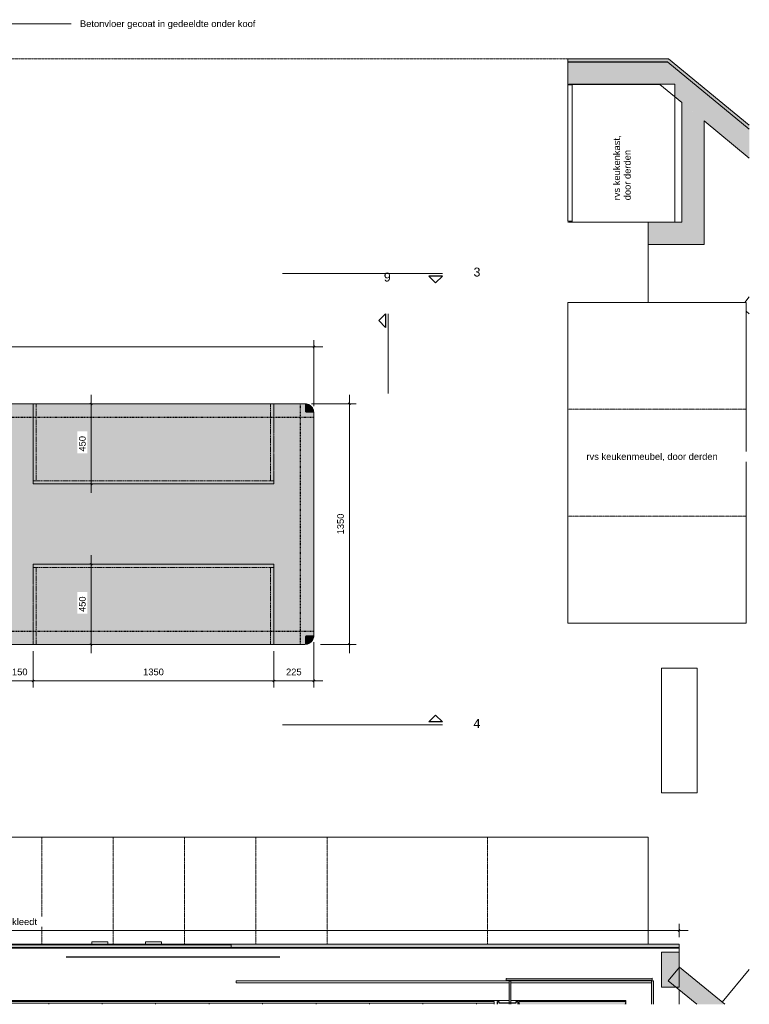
# Model space of a CAD drawing. Header units: millimetres. Extents: x 87779 to 155382, y -9103 to 37066.
# Tile 7 of 128: x 97808 to 101901, y 31046 to 36570. Entities that reach past the tile are written whole.
import ezdxf

# ---------------------------------------------------------------- set-up
doc = ezdxf.new("R2010")
doc.units = ezdxf.units.MM
for name, pattern in [('Dash Small', [6.35, 3.175, -3.175]), ('Dash xSmall', [4.7625, 2.38125, -2.38125]), ('Dash xxSmall', [3.175, 1.5875, -1.5875]), ('Overhead xxSmall', [2.579687, 1.5875, -0.992188])]:
    doc.linetypes.add(name, pattern=pattern)
for name, color, linetype, lineweight in [('0-1', 7, 'Continuous', 5), ('_Hidden Lines_', 43, 'Dash xxSmall', 5), ('A----M-', 8, 'Continuous', 5), ('A----M--25', 8, 'Continuous', 5), ('A09-C--', 8, 'Continuous', 5), ('A09-C---1', 8, 'Continuous', 13), ('A09-C---2', 8, 'Continuous', 25), ('A09-NT--1', 7, 'Continuous', 13), ('A09-NT--3', 210, 'Continuous', 13), ('A21-----1', 50, 'Continuous', 9), ('A22-----1', 9, 'Continuous', 5), ('A22-----2', 50, 'Continuous', 9), ('A22-----3', 254, 'Continuous', 5), ('A23-----1', 250, 'Continuous', 13), ('A23-slet-1', 253, 'Continuous', 9), ('A29-----1', 9, 'Continuous', 5), ('A29-----2', 250, 'Continuous', 13), ('A31-----1', 50, 'Continuous', 9), ('A31-----3', 170, 'Continuous', 25), ('A69-----1', 55, 'Continuous', 5), ('A99-----1', 1, 'Continuous', 25), ('A99-----2', 50, 'Continuous', 9), ('A99-----3', 1, 'Continuous', 9), ('A99-----4', 1, 'Continuous', 13), ('A99-----5', 1, 'Dash xSmall', 5), ('A99-----6', 1, 'Dash Small', 25), ('A99----O', 1, 'Overhead xxSmall', 18), ('Food Service Equipment-1', 10, 'Continuous', 5), ('Food Service Equipment-2', 7, 'Continuous', 18), ('Substrate 2-1', 7, 'Continuous', 18)]:
    doc.layers.add(name, color=color, linetype=linetype, lineweight=lineweight)
doc.styles.add('Arial', font='arial.ttf', dxfattribs={"height": 50})
doc.styles.add('Arial_1', font='arial.ttf', dxfattribs={"height": 37.5})
doc.dimstyles.new('TD_Diagonal_1_5_mm', dxfattribs={"dimscale": 304.8, "dimtxt": 38.259727, "dimasz": 0.032808, "dimexe": 0.123031, "dimexo": 0.123031, "dimgap": 0.065617, "dimtad": 1, "dimdec": 0, "dimzin": 0, "dimdsep": 46, "dimtxsty": 'Arial_1', "dimblk1": 'OBLIQUE', "dimblk2": 'OBLIQUE', "dimsah": 1, "dimcen": 0.09, "dimdle": 0.164042, "dimazin": 2, "dimtfac": 1, "dimtdec": 4, "dimtix": 1, "dimtmove": 0, "dimatfit": 3, "dimfxl": 1, "dimtvp": 1, "dimtfill": 1, "dimtolj": 1, "dimtzin": 0, "dimarcsym": 2})

# ---------------------------------------------------------------- blocks, each defined once
blk = doc.blocks.new('59_GM_schachten - e-schacht-14886162-Werkcafe - Plan view')
at = {"layer": 'A99-----3'}
blk.add_hatch(color=256, dxfattribs=at).paths.add_polyline_path([(101207.9, 31045.7), (101207.9, 31061.6), (100607.9, 31061.6), (100607.9, 31045.7), (101059.7, 31045.7)])
at = {"layer": 'A99-----2'}
for p, q in [((101207.9, 31061.6), (100607.9, 31061.6)), ((100607.9, 31061.6), (100607.9, 31045.7)), ((101207.9, 31045.7), (101207.9, 31061.6))]:
    blk.add_line(p, q, dxfattribs=at)
at = {"layer": 'A99-----3'}
for p, q in [((100607.9, 31061.6), (100611.1, 31045.7)), ((101204.6, 31045.7), (101207.9, 31061.6))]:
    blk.add_line(p, q, dxfattribs=at)
blk = doc.blocks.new('NLRS_32_10_DO_WB_houten kozijn enkele deur_gen_ABT - 880x2315_dichtedeur_60 minuten-14886528-Werkcafe - Plan view')
at = {"layer": 'A31-----3'}
for p, q in [((100487.9, 31061.6), (100495.9, 31061.6)), ((100487.9, 31045.7), (100487.9, 31061.6)), ((100495.9, 31061.6), (100495.9, 31053.6)), ((100495.9, 31053.6), (100593.9, 31053.6)), ((100593.9, 31061.6), (100601.9, 31061.6)), ((100593.9, 31053.6), (100593.9, 31061.6)), ((100601.9, 31061.6), (100601.9, 31045.7))]:
    blk.add_line(p, q, dxfattribs=at)
blk = doc.blocks.new('NLRS_14_14_GM_vloergootelement - lijngoot-17323985-Werkcafe - Plan view')
at = {"layer": 'A99-----2'}
for p, q in [((101408, 32931.6), (101608, 32931.6)), ((101408, 32231.6), (101408, 32931.6)), ((101608, 32931.6), (101608, 32231.6)), ((101608, 32231.6), (101408, 32231.6))]:
    blk.add_line(p, q, dxfattribs=at)
blk = doc.blocks.new('HSR-D_ABT_ARCH_Interieur_rvt-1-Werkcafe - Plan view')
at = {"layer": 'A22-----1'}
for points in [[(101441.9, 36334), (101421.2, 36351), (100882.9, 36351), (100882.9, 36334), (101441.9, 36334)], [(101901.1, 35955.6), (101901.1, 35977.6), (101448, 36351), (101421.3, 36351), (101444.8, 36331.7)], [(98994.8, 31361.8), (98994.8, 31364), (94132.9, 31364), (94132.9, 31362.2), (98956.2, 31361.8)], [(101408, 31141.6), (101490.1, 31141.6), (101446.7, 31177.4), (101507.9, 31251.7), (101507.9, 31338.1), (101407.9, 31338)]]:
    blk.add_hatch(color=256, dxfattribs=at).paths.add_polyline_path(points)
at = {"layer": 'A23-slet-1'}
h = blk.add_hatch(dxfattribs=at)
h.set_pattern_fill('FP_3', color=256, style=0, pattern_type=2)
h.set_pattern_definition([(90, (99469.9, 32861.64), (-600, 4e-14), [600, -600]), (0, (99169.9, 32861.6), (0, 1200), [300, -300]), (0, (99169.9, 33461.6), (0, 1200), [300, -300]), (90, (99169.9, 32861.64), (-600, 4e-14), [600, -600]), (90, (99169.9, 32561.64), (-600, 4e-14), [600, -600]), (0, (98869.9, 32561.6), (0, 1200), [300, -300]), (0, (98869.9, 33161.6), (0, 1200), [300, -300]), (90, (98869.9, 32561.64), (-600, 4e-14), [600, -600]), (90, (99469.9, 32261.64), (-600, 4e-14), [600, -600]), (0, (99169.9, 32261.6), (0, 1200), [300, -300]), (0, (99169.9, 32861.6), (0, 1200), [300, -300]), (90, (99169.9, 32261.64), (-600, 4e-14), [600, -600]), (90, (99169.9, 33161.64), (-600, 4e-14), [300, -900]), (0, (98869.9, 33161.6), (0, 1200), [300, -300]), (90, (98869.9, 33161.64), (-600, 4e-14), [300, -900]), (0, (99169.9, 33461.6), (0, 1200), [300, -300]), (270, (98869.9, 32561.64), (-600, -4e-14), [300, -900])])
h.paths.add_polyline_path([(94122.9, 31045.7), (100469.9, 31045.7), (100469.9, 31051.6), (94122.9, 31051.6)])
at = {"layer": 'A29-----1'}
for points in [[(100906.9, 36206.7), (100906.9, 36209), (101397.1, 36209), (101248.2, 36331.7), (100882.9, 36331.7), (100882.9, 36206.7)], [(101901.1, 35793.6), (101901.1, 35955.6), (101444.8, 36331.7), (101248.2, 36331.7), (101397.1, 36209), (101482.9, 36209), (101482.9, 36138.3), (101648, 36002.2)], [(101648, 35434), (101648, 36002.2), (101523, 36105.2), (101523, 35434)], [(101648, 35309), (101648, 35434), (101332.9, 35434), (101332.9, 35309), (101523, 35309)], [(100537.9, 31181.3), (101356.9, 31182.4), (101356.9, 31192.4), (100537.9, 31191.3)], [(100563.5, 31045.7), (100563.5, 31176.8), (100553.5, 31176.8), (100553.5, 31045.7)], [(101362.9, 31045.7), (101362.9, 31176.9), (101352.9, 31176.9), (101352.9, 31045.7)]]:
    blk.add_hatch(color=256, dxfattribs=at).paths.add_polyline_path(points)
at = {"layer": 'A21-----1'}
for p, q in [((101507.9, 31364), (101507.9, 31338.1)), ((101507.9, 31127), (101507.9, 31045.7)), ((100553.5, 31066.8), (93762.9, 31066.8)), ((101207.9, 31066.8), (100563.5, 31066.8)), ((101207.9, 31061.6), (101207.9, 31066.8))]:
    blk.add_line(p, q, dxfattribs=at)
at = {"layer": 'A22-----2'}
for p, q in [((99022.9, 31176.9), (99022.9, 31166.9)), ((99022.9, 31176.9), (100553.5, 31176.9)), ((100553.5, 31166.9), (99022.9, 31166.9)), ((100563.5, 31176.9), (101352.9, 31176.9)), ((101352.9, 31166.9), (100563.5, 31166.9)), ((93622.9, 31061.6), (100469.9, 31061.6)), ((100469.9, 31051.6), (93622.9, 31051.6)), ((100469.9, 31051.6), (100469.9, 31061.6))]:
    blk.add_line(p, q, dxfattribs=at)
at = {"layer": 'A23-----1'}
for p, q in [((101332.9, 34984), (101332.9, 35309)), ((101332.9, 35309), (101332.9, 34984)), ((94572.8, 31357.4), (101032.9, 31361.5)), ((101032.9, 31361.6), (101507.9, 31361.6)), ((101507.9, 31361.6), (101507.9, 31338.1)), ((101507.9, 31127), (101507.9, 31045.7)), ((100469.9, 31045.7), (100469.9, 31051.6))]:
    blk.add_line(p, q, dxfattribs=at)
at = {"layer": 'A29-----2'}
for p, q in [((101421.3, 36351), (100882.9, 36351)), ((101434.7, 36351), (101421.3, 36351)), ((101448, 36351), (101434.7, 36351)), ((101901.1, 35977.6), (101448, 36351)), ((100882.9, 36334), (101441.9, 36334)), ((101248.2, 36331.7), (100882.9, 36331.7)), ((101346.5, 36331.7), (101248.2, 36331.7)), ((101444.8, 36331.7), (101346.5, 36331.7)), ((101441.9, 36334), (101444.8, 36331.7)), ((101901.1, 35955.6), (101444.8, 36331.7)), ((101444.8, 36331.7), (101901.1, 35955.6)), ((100882.9, 36207.9), (100882.9, 36206.7)), ((100882.9, 36206.7), (101399.9, 36206.7)), ((101399.9, 36206.7), (101523, 36105.2)), ((101523, 36105.2), (101523, 35434)), ((101648, 36002.2), (101901.1, 35793.6)), ((101648, 35434), (101648, 36002.2)), ((101523, 35434), (101332.9, 35434)), ((101332.9, 35434), (101332.9, 35309)), ((101648, 35309), (101648, 35434)), ((101332.9, 35309), (101648, 35309)), ((98994.8, 31378.8), (94132.9, 31379.2)), ((98994.8, 31361.8), (98994.8, 31378.8)), ((94132.9, 31362.2), (98994.8, 31361.8)), ((101507.9, 31338.1), (101407.9, 31338)), ((101407.9, 31338), (101408, 31141.6)), ((101508, 31141.6), (101507.9, 31338.1)), ((101356.9, 31192.4), (100537.9, 31191.3)), ((100537.9, 31191.3), (100537.9, 31181.3)), ((100537.9, 31181.3), (101356.9, 31182.4)), ((100563.5, 31176.8), (100553.5, 31176.8)), ((100553.5, 31176.8), (100553.5, 31045.7)), ((100563.5, 31045.7), (100563.5, 31176.8)), ((101362.9, 31176.9), (101352.9, 31176.9)), ((101352.9, 31176.9), (101352.9, 31045.7)), ((101356.9, 31182.4), (101356.9, 31192.4)), ((101362.9, 31045.7), (101362.9, 31176.9)), ((101408, 31141.6), (101508, 31141.6))]:
    blk.add_line(p, q, dxfattribs=at)
at = {"layer": 'A99-----1'}
blk.add_line((98067.9, 31311.6), (99267.9, 31311.6), dxfattribs=at)
at = {"layer": 'A31-----1'}
blk.add_blockref('NLRS_32_10_DO_WB_houten kozijn enkele deur_gen_ABT - 880x2315_dichtedeur_60 minuten-14886528-Werkcafe - Plan view', (0, 0), dxfattribs=at)
at = {"layer": 'A99-----2'}
for name in ['NLRS_14_14_GM_vloergootelement - lijngoot-17323985-Werkcafe - Plan view', '59_GM_schachten - e-schacht-14886162-Werkcafe - Plan view']:
    blk.add_blockref(name, (0, 0), dxfattribs=at)
blk = doc.blocks.new('712 Werkcafe Derden - 712 Werkcafe Derden-18395349-Werkcafe - Plan view')
at = {"layer": '_Hidden Lines_'}
for p, q in [((100882.9, 36209), (101482.9, 36209)), ((100882.9, 35434), (101482.9, 35434)), ((100882.9, 34984), (101882.9, 34984)), ((100882.9, 34384), (101882.9, 34384)), ((100882.9, 33784), (101882.9, 33784)), ((100882.9, 33184), (100882.9, 33784)), ((101882.9, 33184), (101882.9, 33784)), ((100882.9, 33184), (101882.9, 33184)), ((97932.9, 31384), (97932.9, 31984)), ((98332.9, 31384), (98332.9, 31984)), ((98732.9, 31384), (98732.9, 31984)), ((99132.9, 31384), (99132.9, 31984)), ((99532.9, 31384), (99532.9, 31984)), ((100432.9, 31384), (100432.9, 31984)), ((101332.9, 31384), (101332.9, 31984))]:
    blk.add_line(p, q, dxfattribs=at)
at = {"layer": 'Food Service Equipment-1'}
for p, q in [((101882.9, 34984), (100882.9, 34984)), ((100882.9, 34984), (100882.9, 33184)), ((101882.9, 33184), (101882.9, 34984)), ((100882.9, 33184), (101882.9, 33184)), ((101332.9, 31984), (93732.9, 31984)), ((101332.9, 31384), (101332.9, 31984))]:
    blk.add_line(p, q, dxfattribs=at)
at = {"layer": 'Food Service Equipment-2'}
for p, q in [((100906.9, 36204), (100882.9, 36204)), ((100882.9, 36204), (100882.9, 35439)), ((101482.9, 36209), (100906.9, 36209)), ((100906.9, 36209), (100906.9, 35434)), ((100906.9, 35439), (100906.9, 36204)), ((101482.9, 35434), (101482.9, 36209)), ((100882.9, 35439), (100906.9, 35439)), ((100906.9, 35434), (101482.9, 35434))]:
    blk.add_line(p, q, dxfattribs=at)
blk = doc.blocks.new('Electrical wall socket - Wall socket_Double WCD-V2-Werkcafe - Plan view')
at = {"layer": 'A69-----1'}
for p, q in [((98212.9, 31396.6), (98302.9, 31396.6)), ((98212.9, 31384), (98212.9, 31396.6)), ((98302.9, 31384), (98302.9, 31396.6))]:
    blk.add_line(p, q, dxfattribs=at)
blk = doc.blocks.new('Electrical wall socket - Wall socket_Double WCD-V3-Werkcafe - Plan view')
at = {"layer": 'A69-----1'}
for p, q in [((98512.9, 31396.6), (98602.9, 31396.6)), ((98512.9, 31384), (98512.9, 31396.6)), ((98602.9, 31384), (98602.9, 31396.6))]:
    blk.add_line(p, q, dxfattribs=at)
blk = doc.blocks.new('712 Werkcafe Eiland - 712 Werkcafe Eiland-18433871-Werkcafe - Plan view')
at = {"layer": 'Food Service Equipment-1'}
for points in [[(94507.9, 34364.9), (94552.9, 34364.9), (94553, 34366.2), (94553.5, 34367.4), (94554.9, 34368.8), (94555.4, 34369.2), (94556.6, 34369.7), (94557.9, 34369.9), (94557.9, 34414.9), (94544.9, 34413.2), (94532.9, 34408.2), (94522.5, 34400.2), (94514.4, 34389.4), (94509.6, 34377.7), (94508.4, 34368.8)], [(94507.9, 33114.9), (94552.9, 33114.9), (94552.9, 34364.9), (94507.9, 34364.9), (94507.9, 33148.9)], [(95170, 33109.9), (99409.2, 33110), (99410.4, 33110.5), (99411.4, 33111.3), (99412.2, 33112.4), (99412.7, 33113.6), (99412.9, 33114.9), (99412.7, 34366.2), (99412.2, 34367.4), (99410.8, 34368.8), (99410.4, 34369.2), (99409.2, 34369.7), (99407.9, 34369.9), (94556.6, 34369.7), (94554.6, 34368.6), (94554.3, 34368.4), (94553.5, 34367.4), (94553, 34366.2), (94552.9, 34364.9), (94553, 33113.6), (94553.5, 33112.4), (94554.3, 33111.3), (94555.4, 33110.5), (94556.6, 33110), (94557.9, 33109.9), (94749.3, 33109.9)], [(97732.9, 34369.9), (99407.9, 34369.9), (99407.9, 34414.9), (94557.9, 34414.9), (94557.9, 34369.9), (96382.9, 34369.9)], [(99432.3, 34364.9), (99457.9, 34364.9), (99456.2, 34377.8), (99451.2, 34389.9), (99443.2, 34400.2), (99432.4, 34408.4), (99420.7, 34413.2), (99407.9, 34414.9), (99407.9, 34369.9), (99409.2, 34369.7), (99410.8, 34368.8), (99411.4, 34368.4), (99412.2, 34367.4), (99412.7, 34366.2), (99412.9, 34364.9), (99429.5, 34364.9)], [(99412.9, 33114.9), (99457.9, 33114.9), (99457.9, 34364.9), (99412.9, 34364.9), (99412.9, 33148.9)], [(94557.9, 33064.9), (94557.9, 33109.9), (94556.6, 33110), (94555.4, 33110.5), (94554.3, 33111.3), (94553.5, 33112.4), (94553, 33113.6), (94552.9, 33114.9), (94507.9, 33114.9), (94509.6, 33101.9), (94514.6, 33089.9), (94522.5, 33079.5), (94533.4, 33071.4), (94545, 33066.5), (94549.5, 33066)], [(99232.9, 33064.9), (99407.9, 33064.9), (99407.9, 33109.9), (94557.9, 33109.9), (94557.9, 33064.9), (98535.6, 33064.9)], [(99407.9, 33064.9), (99421.7, 33066.9), (99432.9, 33071.6), (99443.2, 33079.5), (99451.4, 33090.3), (99456.2, 33102), (99457.9, 33114.9), (99412.9, 33114.9), (99412.7, 33113.6), (99412.2, 33112.4), (99411.4, 33111.3), (99410.4, 33110.5), (99409.2, 33110), (99407.9, 33109.9), (99407.9, 33066.4)]]:
    blk.add_hatch(color=256, dxfattribs=at).paths.add_polyline_path(points)
at = {"layer": '_Hidden Lines_'}
for p, q in [((94732.9, 33964.9), (94732.9, 34414.9)), ((96082.9, 33964.9), (96082.9, 34414.9)), ((96232.9, 33964.9), (96232.9, 34414.9)), ((97732.9, 33964.9), (97732.9, 34414.9)), ((97882.9, 33964.9), (97882.9, 34414.9)), ((99232.9, 33964.9), (99232.9, 34414.9)), ((96082.9, 33964.9), (94732.9, 33964.9)), ((97732.9, 33964.9), (96232.9, 33964.9)), ((99232.9, 33964.9), (97882.9, 33964.9)), ((97732.9, 33514.9), (96232.9, 33514.9)), ((96232.9, 33514.9), (96232.9, 33064.9)), ((97732.9, 33514.9), (97732.9, 33064.9)), ((97882.9, 33514.9), (97882.9, 33064.9)), ((99232.9, 33514.9), (97882.9, 33514.9)), ((99232.9, 33514.9), (99232.9, 33064.9)), ((96082.9, 33414.9), (94732.9, 33414.9)), ((94732.9, 33414.9), (94732.9, 33064.9)), ((96082.9, 33414.9), (96082.9, 33064.9))]:
    blk.add_line(p, q, dxfattribs=at)
at = {"layer": 'Food Service Equipment-1'}
for p, q in [((94507.9, 34364.9), (94507.9, 33114.9)), ((99407.9, 34414.9), (94557.9, 34414.9)), ((99457.9, 33114.9), (99457.9, 34364.9)), ((94557.9, 33064.9), (99407.9, 33064.9))]:
    blk.add_line(p, q, dxfattribs=at)
at = {"layer": 'Food Service Equipment-1', "flags": 128}
for points in [[(94557.9, 34414.9), (94544, 34412.9), (94531.2, 34407.2), (94520.5, 34398.1), (94512.8, 34386.4), (94508.5, 34373), (94507.9, 34364.9)], [(99457.9, 34364.9), (99455.9, 34378.7), (99450.2, 34391.5), (99441.1, 34402.2), (99429.4, 34410), (99416.1, 34414.2), (99407.9, 34414.9)], [(94507.9, 33114.9), (94509.8, 33101), (94515.6, 33088.2), (94524.6, 33077.5), (94536.3, 33069.7), (94549.7, 33065.5), (94557.9, 33064.9)], [(99407.9, 33064.9), (99421.7, 33066.8), (99434.5, 33072.6), (99445.2, 33081.6), (99453, 33093.3), (99457.2, 33106.7), (99457.9, 33114.9)]]:
    blk.add_lwpolyline(points, dxfattribs=at)
blk = doc.blocks.new('DIMBLOCK15-Werkcafe - Plan view')
at = {"layer": 'A----M--25'}
for p, q in [((94507.9, 34452.4), (94507.9, 34772.3)), ((99457.9, 34402.4), (99457.9, 34772.3)), ((99507.9, 34734.8), (94457.9, 34734.8)), ((94507.9, 34734.8), (94507.9, 34452.4)), ((99457.9, 34734.8), (99457.9, 34402.4))]:
    blk.add_line(p, q, dxfattribs=at)
at = {"layer": 'A----M--25', "lineweight": 35}
for p, q in [((94507.9, 34734.8), (94502.9, 34729.8)), ((94507.9, 34734.8), (94512.9, 34739.8)), ((99457.9, 34734.8), (99452.9, 34729.8)), ((99457.9, 34734.8), (99462.9, 34739.8))]:
    blk.add_line(p, q, dxfattribs=at)
at = {"layer": 'A----M--25', "color": 0, "insert": (96925.2, 34803.5), "char_height": 37.5, "width": 138.441, "attachment_point": 1, "line_spacing_factor": 0.941778, "style": 'Arial_1', "bg_fill": 3, "box_fill_scale": 1.25, "bg_fill_color": 256, "bg_fill_true_color": 13158600, "bg_fill_transparency": 0}
blk.add_mtext('4950', dxfattribs=at)
blk = doc.blocks.new('_Oblique')
at = {"color": 0, "linetype": 'ByBlock', "lineweight": -2}
blk.add_line((-0.5, -0.5), (0.5, 0.5), dxfattribs=at)
blk = doc.blocks.new('DIMBLOCK16-Werkcafe - Plan view')
at = {"layer": 'A----M--25', "lineweight": 35}
for p, q in [((99657.5, 34414.9), (99652.5, 34419.9)), ((99657.5, 34414.9), (99662.5, 34409.9)), ((99657.5, 33064.9), (99652.5, 33069.9)), ((99657.5, 33064.9), (99662.5, 33059.9))]:
    blk.add_line(p, q, dxfattribs=at)
at = {"layer": 'A----M--25'}
for p, q in [((99657.5, 34464.9), (99657.5, 33014.9)), ((99445.4, 34414.9), (99695, 34414.9)), ((99657.5, 34414.9), (99445.4, 34414.9)), ((99495.4, 33064.9), (99695, 33064.9)), ((99657.5, 33064.9), (99495.4, 33064.9))]:
    blk.add_line(p, q, dxfattribs=at)
at = {"layer": 'A----M--25', "color": 0, "insert": (99588.9, 33682.2), "char_height": 37.5, "width": 138.441, "attachment_point": 1, "rotation": 90, "line_spacing_factor": 0.941778, "style": 'Arial_1', "bg_fill": 3, "box_fill_scale": 1.25, "bg_fill_color": 256, "bg_fill_true_color": 13158600, "bg_fill_transparency": 0}
blk.add_mtext('1350', dxfattribs=at)
blk = doc.blocks.new('DIMBLOCK17-Werkcafe - Plan view')
at = {"layer": 'A----M--25'}
for p, q in [((99457.9, 33077.4), (99457.9, 32823.2)), ((99457.9, 32860.7), (99457.9, 33077.4)), ((99232.9, 33027.4), (99232.9, 32823.2)), ((99232.9, 32860.7), (99232.9, 33027.4)), ((99507.9, 32860.7), (99232.9, 32860.7))]:
    blk.add_line(p, q, dxfattribs=at)
at = {"layer": 'A----M--25', "lineweight": 35}
for p, q in [((99232.9, 32860.7), (99227.9, 32855.7)), ((99232.9, 32860.7), (99237.9, 32865.7)), ((99457.9, 32860.7), (99452.9, 32855.7)), ((99457.9, 32860.7), (99462.9, 32865.7))]:
    blk.add_line(p, q, dxfattribs=at)
at = {"layer": 'A----M--25', "color": 0, "insert": (99302.1, 32929.4), "char_height": 37.5, "width": 103.831, "attachment_point": 1, "line_spacing_factor": 0.941778, "style": 'Arial_1', "bg_fill": 3, "box_fill_scale": 1.25, "bg_fill_color": 256, "bg_fill_true_color": 13158600, "bg_fill_transparency": 0}
blk.add_mtext('225', dxfattribs=at)
blk = doc.blocks.new('DIMBLOCK18-Werkcafe - Plan view')
at = {"layer": 'A----M--25'}
for p, q in [((97882.9, 33027.4), (97882.9, 32823.2)), ((97882.9, 32860.7), (97882.9, 33027.4)), ((99232.9, 33027.4), (99232.9, 32823.2)), ((99232.9, 32860.7), (99232.9, 33027.4)), ((99232.9, 32860.7), (97882.9, 32860.7))]:
    blk.add_line(p, q, dxfattribs=at)
at = {"layer": 'A----M--25', "lineweight": 35}
for p, q in [((97882.9, 32860.7), (97877.9, 32855.7)), ((97882.9, 32860.7), (97887.9, 32865.7)), ((99232.9, 32860.7), (99227.9, 32855.7)), ((99232.9, 32860.7), (99237.9, 32865.7))]:
    blk.add_line(p, q, dxfattribs=at)
at = {"layer": 'A----M--25', "color": 0, "insert": (98500.2, 32929.4), "char_height": 37.5, "width": 138.441, "attachment_point": 1, "line_spacing_factor": 0.941778, "style": 'Arial_1', "bg_fill": 3, "box_fill_scale": 1.25, "bg_fill_color": 256, "bg_fill_true_color": 13158600, "bg_fill_transparency": 0}
blk.add_mtext('1350', dxfattribs=at)
blk = doc.blocks.new('DIMBLOCK19-Werkcafe - Plan view')
at = {"layer": 'A----M--25'}
for p, q in [((97732.9, 33027.4), (97732.9, 32823.2)), ((97732.9, 32860.7), (97732.9, 33027.4)), ((97882.9, 33027.4), (97882.9, 32823.2)), ((97882.9, 32860.7), (97882.9, 33027.4)), ((97882.9, 32860.7), (97732.9, 32860.7))]:
    blk.add_line(p, q, dxfattribs=at)
at = {"layer": 'A----M--25', "lineweight": 35}
for p, q in [((97732.9, 32860.7), (97727.9, 32855.7)), ((97732.9, 32860.7), (97737.9, 32865.7)), ((97882.9, 32860.7), (97877.9, 32855.7)), ((97882.9, 32860.7), (97887.9, 32865.7))]:
    blk.add_line(p, q, dxfattribs=at)
at = {"layer": 'A----M--25', "color": 0, "insert": (97764.6, 32929.4), "char_height": 37.5, "width": 103.831, "attachment_point": 1, "line_spacing_factor": 0.941778, "style": 'Arial_1', "bg_fill": 3, "box_fill_scale": 1.25, "bg_fill_color": 256, "bg_fill_true_color": 13158600, "bg_fill_transparency": 0}
blk.add_mtext('150', dxfattribs=at)
blk = doc.blocks.new('DIMBLOCK30-Werkcafe - Plan view')
at = {"layer": 'A----M--25'}
for p, q in [((93732.9, 31489.5), (93732.9, 31421.6)), ((93732.9, 31459.1), (93732.9, 31489.5)), ((101507.9, 31421.5), (101507.9, 31496.6)), ((101557.9, 31459.1), (93682.9, 31459.1)), ((101507.9, 31459.1), (101507.9, 31421.5))]:
    blk.add_line(p, q, dxfattribs=at)
at = {"layer": 'A----M--25', "lineweight": 35}
for p, q in [((93732.9, 31459.1), (93727.9, 31454.1)), ((93732.9, 31459.1), (93737.9, 31464.1)), ((101507.9, 31459.1), (101502.9, 31454.1)), ((101507.9, 31459.1), (101512.9, 31464.1))]:
    blk.add_line(p, q, dxfattribs=at)
at = {"layer": 'A----M--25', "color": 0, "insert": (97337.2, 31527.7), "char_height": 37.5, "width": 679.493, "attachment_point": 1, "line_spacing_factor": 0.941778, "style": 'Arial_1', "bg_fill": 3, "box_fill_scale": 1.25, "bg_fill_color": 256, "bg_fill_true_color": 13158600, "bg_fill_transparency": 0}
blk.add_mtext('achterwand rvs bekleedt', dxfattribs=at)
blk = doc.blocks.new('DIMBLOCK48-Werkcafe - Plan view')
at = {"layer": 'A----M--25'}
for p, q in [((98209.2, 33014.9), (98209.2, 33564.9)), ((98239.6, 33514.9), (98171.7, 33514.9)), ((98209.2, 33514.9), (98239.6, 33514.9)), ((98239.6, 33064.9), (98171.7, 33064.9)), ((98209.2, 33064.9), (98239.6, 33064.9))]:
    blk.add_line(p, q, dxfattribs=at)
at = {"layer": 'A----M--25', "lineweight": 35}
for p, q in [((98209.2, 33514.9), (98204.2, 33519.9)), ((98209.2, 33514.9), (98214.2, 33509.9)), ((98209.2, 33064.9), (98204.2, 33069.9)), ((98209.2, 33064.9), (98214.2, 33059.9))]:
    blk.add_line(p, q, dxfattribs=at)
at = {"layer": 'A----M--25', "color": 0, "insert": (98140.5, 33246.6), "char_height": 37.5, "width": 103.831, "attachment_point": 1, "rotation": 90, "line_spacing_factor": 0.941778, "style": 'Arial_1', "bg_fill": 3, "box_fill_scale": 1.25, "bg_fill_color": 256, "bg_fill_true_color": 13158600, "bg_fill_transparency": 0}
blk.add_mtext('450', dxfattribs=at)
blk = doc.blocks.new('DIMBLOCK49-Werkcafe - Plan view')
at = {"layer": 'A----M--25', "lineweight": 35}
for p, q in [((98209.2, 34414.9), (98204.2, 34419.9)), ((98209.2, 34414.9), (98214.2, 34409.9)), ((98209.2, 33964.9), (98204.2, 33969.9)), ((98209.2, 33964.9), (98214.2, 33959.9))]:
    blk.add_line(p, q, dxfattribs=at)
at = {"layer": 'A----M--25'}
for p, q in [((98209.2, 34464.9), (98209.2, 33914.9)), ((98178.8, 34414.9), (98246.7, 34414.9)), ((98209.2, 34414.9), (98178.8, 34414.9)), ((98178.8, 33964.9), (98246.7, 33964.9)), ((98209.2, 33964.9), (98178.8, 33964.9))]:
    blk.add_line(p, q, dxfattribs=at)
at = {"layer": 'A----M--25', "color": 0, "insert": (98140.5, 34146.6), "char_height": 37.5, "width": 103.831, "attachment_point": 1, "rotation": 90, "line_spacing_factor": 0.941778, "style": 'Arial_1', "bg_fill": 3, "box_fill_scale": 1.25, "bg_fill_color": 256, "bg_fill_true_color": 13158600, "bg_fill_transparency": 0}
blk.add_mtext('450', dxfattribs=at)
blk = doc.blocks.new('Detail View - Detail - Detail Number-13476530-Werkcafe - Plan view')
at = {"layer": 'A09-C---2'}
for p, q in [((87999.8, 34641.9), (88037.3, 34679.4)), ((87999.8, 34641.9), (88074.8, 34641.9)), ((88074.8, 34641.9), (88037.3, 34679.4))]:
    blk.add_line(p, q, dxfattribs=at)

msp = doc.modelspace()

# ---------------------------------------------------------------- hatches: boundary and pattern name
at = {"layer": 'A22-----3'}
msp.add_hatch(color=256, dxfattribs=at).paths.add_polyline_path([(101507.9, 31364), (101507.9, 31384), (93713, 31384), (93713, 31364), (101446.7, 31364)])
at = {"layer": 'A29-----1'}
msp.add_hatch(color=256, dxfattribs=at).paths.add_polyline_path([(101763.7, 31045.7), (101510.3, 31254.6), (101446.7, 31177.4), (101606.5, 31045.7)])

# ---------------------------------------------------------------- linework, layer by layer
at = {"layer": 'A09-C---1'}
for p, q in [((99281.7, 35146.7), (100179, 35146.7)), ((99875.9, 34918.8), (99875.9, 34472)), ((99281.7, 32614.3), (100179, 32614.3))]:
    msp.add_line(p, q, dxfattribs=at)
at = {"layer": 'A09-NT--3'}
msp.add_line((97727.3, 36547.2), (98096, 36547.2), dxfattribs=at)
at = {"layer": 'A99-----4'}
for p, q in [((100882.9, 36207.9), (100882.9, 36353)), ((101821.4, 34984.5), (101822, 34984)), ((101875.7, 34984), (101901.1, 35014.9)), ((101882.9, 34933.8), (101901.1, 34918.8)), ((101510.3, 31254.6), (101507.9, 31256.6)), ((101749.5, 31057.4), (101901.1, 31241.3))]:
    msp.add_line(p, q, dxfattribs=at)
at = {"layer": 'A99-----5'}
for p, q in [((97882.9, 34414.9), (97882.9, 33982.9)), ((97900.9, 34414.9), (97882.9, 34414.9)), ((97900.9, 33982.9), (97900.9, 34414.9)), ((99232.9, 34414.9), (99214.9, 34414.9)), ((99214.9, 34414.9), (99214.9, 33982.9)), ((99232.9, 33982.9), (99232.9, 34414.9)), ((99232.9, 33982.9), (97882.9, 33982.9)), ((97882.9, 33982.9), (97882.9, 33964.9)), ((97882.9, 33982.9), (97900.9, 33982.9)), ((99214.9, 33982.9), (99232.9, 33982.9)), ((99232.9, 33964.9), (99232.9, 33982.9)), ((97882.9, 33964.9), (99232.9, 33964.9)), ((97882.9, 33514.9), (97882.9, 33496.9)), ((99232.9, 33514.9), (97882.9, 33514.9)), ((97882.9, 33496.9), (99232.9, 33496.9)), ((97900.9, 33496.9), (97882.9, 33496.9)), ((97882.9, 33496.9), (97882.9, 33064.9)), ((97900.9, 33064.9), (97900.9, 33496.9)), ((99232.9, 33496.9), (99214.9, 33496.9)), ((99214.9, 33496.9), (99214.9, 33064.9)), ((99232.9, 33496.9), (99232.9, 33514.9)), ((99232.9, 33064.9), (99232.9, 33496.9)), ((97882.9, 33064.9), (97900.9, 33064.9)), ((99214.9, 33064.9), (99232.9, 33064.9))]:
    msp.add_line(p, q, dxfattribs=at)
at = {"layer": 'A99-----6'}
for p, q in [((99382.9, 33064.9), (99382.9, 34414.9)), ((94507.9, 34339.9), (99457.9, 34339.9)), ((94507.9, 33139.9), (99457.9, 33139.9))]:
    msp.add_line(p, q, dxfattribs=at)
at = {"layer": 'A99----O'}
msp.add_line((100882.9, 36351), (89707.9, 36351), dxfattribs=at)
at = {"layer": 'Substrate 2-1'}
for p, q in [((101507.9, 31384), (93732.9, 31384)), ((101507.9, 31364), (101507.9, 31384)), ((93712.9, 31364), (101507.9, 31364)), ((101510.3, 31254.6), (101446.7, 31177.4)), ((101763.7, 31045.7), (101510.3, 31254.6)), ((101446.7, 31177.4), (101606.5, 31045.7))]:
    msp.add_line(p, q, dxfattribs=at)

# ---------------------------------------------------------------- block references
at = {"layer": '0-1'}
msp.add_blockref('HSR-D_ABT_ARCH_Interieur_rvt-1-Werkcafe - Plan view', (0, 0), dxfattribs=at)
at = {"layer": 'A09-C---2', "rotation": 180}
msp.add_blockref('Detail View - Detail - Detail Number-13476530-Werkcafe - Plan view', (188178.8, 69773.4), dxfattribs=at)
at = {"layer": 'A09-C---2', "extrusion": (0, 0, -1), "rotation": 269.9999999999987}
msp.add_blockref('Detail View - Detail - Detail Number-13476530-Werkcafe - Plan view', (-134502.6, 122918.6), dxfattribs=at)
at = {"layer": 'A09-C---2', "extrusion": (0, 0, -1)}
msp.add_blockref('Detail View - Detail - Detail Number-13476530-Werkcafe - Plan view', (-188178.8, -2012.3), dxfattribs=at)
at = {"layer": 'A69-----1'}
for name in ['Electrical wall socket - Wall socket_Double WCD-V2-Werkcafe - Plan view', 'Electrical wall socket - Wall socket_Double WCD-V3-Werkcafe - Plan view']:
    msp.add_blockref(name, (0, 0), dxfattribs=at)
at = {"layer": 'Food Service Equipment-1'}
for name in ['712 Werkcafe Derden - 712 Werkcafe Derden-18395349-Werkcafe - Plan view', '712 Werkcafe Eiland - 712 Werkcafe Eiland-18433871-Werkcafe - Plan view']:
    msp.add_blockref(name, (0, 0), dxfattribs=at)

# ---------------------------------------------------------------- texts
at = {"layer": 'A09-C--', "char_height": 50, "width": 48.101, "attachment_point": 1, "style": 'Arial'}
for s, insert in [('9', (99850.6, 35151)), ('3', (100353.7, 35178.9)), ('4', (100353.7, 32646.5))]:
    msp.add_mtext(s, dxfattribs=dict(at, insert=insert))
at = {"layer": 'A09-NT--1', "insert": (98146, 36565.9), "char_height": 37.5, "width": 1176.476, "attachment_point": 1, "style": 'Arial_1'}
msp.add_mtext('Betonvloer gecoat in gedeeldte onder koof', dxfattribs=at)

# ---------------------------------------------------------------- next in the draw order: texts
at = {"layer": 'A09-NT--1', "insert": (101138.4, 35556.5), "char_height": 37.5, "width": 458.966, "attachment_point": 1, "rotation": 90, "style": 'Arial_1', "bg_fill": 3, "box_fill_scale": 1.25, "bg_fill_color": 256, "bg_fill_true_color": 13158600, "bg_fill_transparency": 0}
msp.add_mtext('rvs keukenkast, ', dxfattribs=at)
at = {"layer": 'A09-NT--1', "insert": (100987.3, 34137.7), "char_height": 37.5, "width": 903.903, "attachment_point": 1, "style": 'Arial_1', "bg_fill": 3, "box_fill_scale": 1.25, "bg_fill_color": 256, "bg_fill_true_color": 13158600, "bg_fill_transparency": 0}
msp.add_mtext('rvs keukenmeubel, door derden ', dxfattribs=at)

# ---------------------------------------------------------------- next in the draw order: dimensions: what is measured, and where the dimension line sits
at = {"layer": 'A----M-'}
dim = msp.add_linear_dim(base=(94507.9, 34734.8), p1=(99457.9, 34364.9), p2=(94507.9, 34414.9), dimstyle='TD_Diagonal_1_5_mm', override={"dimpost": '<>', "dimfxl": 4950.252519}, dxfattribs=at)
dim.commit()
dim.dimension.update_dxf_attribs({"geometry": 'DIMBLOCK15-Werkcafe - Plan view', "text_midpoint": (96982.9, 34773.9)})
dim = msp.add_linear_dim(base=(93732.9, 31459.1), p1=(101507.9, 31384), p2=(93732.9, 31452), text='achterwand rvs bekleedt', dimstyle='TD_Diagonal_1_5_mm', override={"dimpost": '<>', "dimfxl": 7775.296908}, dxfattribs=at)
dim.commit()
dim.dimension.update_dxf_attribs({"geometry": 'DIMBLOCK30-Werkcafe - Plan view', "text_midpoint": (97620.4, 31498.1)})

# ---------------------------------------------------------------- next in the draw order: texts
at = {"layer": 'A09-NT--1', "insert": (101198, 35556.5), "char_height": 37.5, "width": 354.747, "attachment_point": 1, "rotation": 90, "style": 'Arial_1', "bg_fill": 3, "box_fill_scale": 1.25, "bg_fill_color": 256, "bg_fill_true_color": 13158600, "bg_fill_transparency": 0}
msp.add_mtext('door derden ', dxfattribs=at)

# ---------------------------------------------------------------- next in the draw order: dimensions: what is measured, and where the dimension line sits
at = {"layer": 'A----M-'}
for base, p1, p2, override, picture, middle in [((98209.2, 33964.9), (98216.3, 34414.9), (98216.3, 33964.9), {"dimpost": '<>', "dimfxl": 450}, 'DIMBLOCK49-Werkcafe - Plan view', (98170.1, 34189.9)), ((99657.5, 33064.9), (99407.9, 34414.9), (99457.9, 33064.9), {"dimpost": '<>', "dimfxl": 1350.925609}, 'DIMBLOCK16-Werkcafe - Plan view', (99618.4, 33739.9))]:
    dim = msp.add_linear_dim(base=base, p1=p1, p2=p2, angle=90, dimstyle='TD_Diagonal_1_5_mm', override=override, dxfattribs=at)
    dim.commit()
    dim.dimension.update_dxf_attribs({"geometry": picture, "text_midpoint": middle})

# ---------------------------------------------------------------- next in the draw order: dimensions: what is measured, and where the dimension line sits
dim = msp.add_linear_dim(base=(99232.9, 32860.7), p1=(99457.9, 33114.9), p2=(99232.9, 33064.9), angle=0, dimstyle='TD_Diagonal_1_5_mm', override={"dimpost": '<>', "dimfxl": 230.488611}, dxfattribs=at)
dim.commit()
dim.dimension.update_dxf_attribs({"geometry": 'DIMBLOCK17-Werkcafe - Plan view', "text_midpoint": (99345.4, 32899.9)})

# ---------------------------------------------------------------- next in the draw order: dimensions: what is measured, and where the dimension line sits
dim = msp.add_linear_dim(base=(97882.9, 32860.7), p1=(99232.9, 33064.9), p2=(97882.9, 33064.9), angle=0, dimstyle='TD_Diagonal_1_5_mm', override={"dimpost": '<>', "dimfxl": 1350}, dxfattribs=at)
dim.commit()
dim.dimension.update_dxf_attribs({"geometry": 'DIMBLOCK18-Werkcafe - Plan view', "text_midpoint": (98557.9, 32899.9)})

# ---------------------------------------------------------------- next in the draw order: dimensions: what is measured, and where the dimension line sits
for base, p1, p2, angle, override, picture, middle in [((98209.2, 33514.9), (98202.1, 33064.9), (98202.1, 33514.9), 90, {"dimpost": '<>', "dimfxl": 450}, 'DIMBLOCK48-Werkcafe - Plan view', (98170.1, 33289.9)), ((97732.9, 32860.7), (97882.9, 33064.9), (97732.9, 33064.9), 0, {"dimpost": '<>', "dimfxl": 150}, 'DIMBLOCK19-Werkcafe - Plan view', (97807.9, 32899.9))]:
    dim = msp.add_linear_dim(base=base, p1=p1, p2=p2, angle=angle, dimstyle='TD_Diagonal_1_5_mm', override=override, dxfattribs=at)
    dim.commit()
    dim.dimension.update_dxf_attribs({"geometry": picture, "text_midpoint": middle})

doc.saveas('drawing.dxf')
